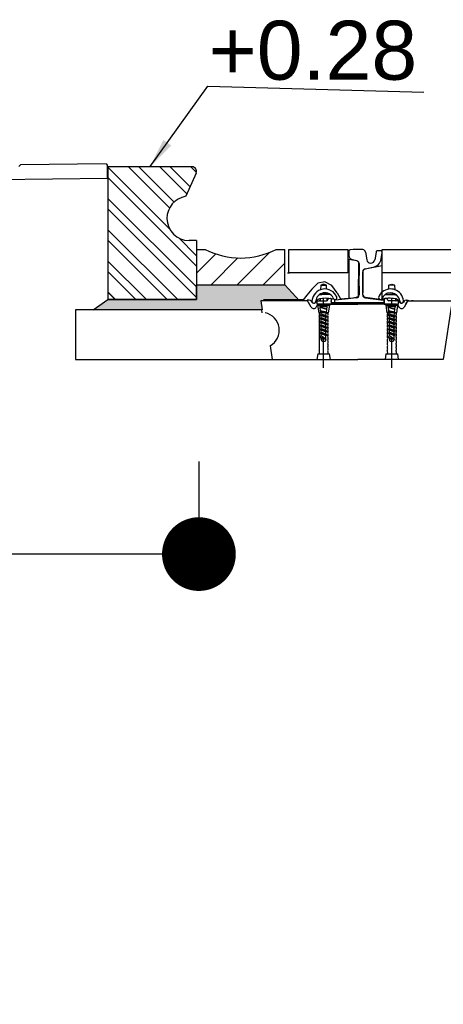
# Model space of a CAD drawing. Header units: millimetres. Extents: x 96940 to 101272, y 432237 to 434659.
# Tile 8 of 256: x 97643.35 to 97644.79, y 432598.82 to 432602.16. Entities that reach past the tile are written whole.
import ezdxf

# ---------------------------------------------------------------- set-up
doc = ezdxf.new("R2010")
doc.units = ezdxf.units.MM
doc.linetypes.add('GWI_DASHED', pattern=[5, 3.5, -1.5])
for name, color, linetype in [('NW_IP_maatvoering', 15, 'Continuous'), ('NW_profiel', 7, 'Continuous'), ('NW_profiel_arcering', 254, 'Continuous'), ('R_BN_T_N_Halte_Blindengeleidelijn', 9, 'Continuous')]:
    doc.layers.add(name, color=color, linetype=linetype)
doc.styles.add('Arial Narrow', font='ARIALN.TTF')
doc.styles.add('DSV_ARIAL', font='arial.ttf')
doc.styles.get("Standard").update_dxf_attribs({"font": 'romans.shx'})
doc.dimstyles.new('DSV_0500', dxfattribs={"dimtxt": 0.8, "dimasz": 0.25, "dimexe": 0, "dimexo": 0.5, "dimgap": 0.1, "dimtad": 0, "dimtih": 1, "dimtoh": 1, "dimdsep": 46, "dimtxsty": 'Arial Narrow', "dimblk": 'DOT', "dimcen": 0.25, "dimaunit": 2, "dimazin": 2, "dimtfac": 1, "dimtmove": 1, "dimatfit": 3, "dimfxl": 1, "dimtolj": 1, "dimtzin": 0, "dimarcsym": 0})
doc.dimstyles.get("Standard").update_dxf_attribs({"dimtxt": 0.18, "dimasz": 0.18, "dimexe": 0.18, "dimexo": 0.0625, "dimgap": 0.09, "dimtad": 0, "dimtih": 1, "dimtoh": 1, "dimdec": 4, "dimzin": 0, "dimdsep": 46, "dimtxsty": 'Standard', "dimcen": 0.09, "dimadec": 0, "dimazin": 0, "dimtfac": 1, "dimtdec": 4, "dimtofl": 0, "dimtmove": 0, "dimatfit": 3, "dimfxl": 1, "dimtolj": 1, "dimtzin": 0, "dimarcsym": 0})

# ---------------------------------------------------------------- blocks, each defined once
blk = doc.blocks.new('_Dot')
at = {"color": 0, "linetype": 'ByBlock', "lineweight": -2}
blk.add_line((-0.5, 0), (-1, 0), dxfattribs=at)
at = {"color": 0, "linetype": 'ByBlock', "const_width": 0.5}
blk.add_lwpolyline([(-0.25, 0, 1), (0.25, 0, 1)], format="xyb", close=True, dxfattribs=at)
blk = doc.blocks.new('*D58')
at = {"layer": 'Defpoints', "color": 0, "transparency": 16777216}
for p in [(97638.9599, 432601.1576), (97643.9602, 432601.1576), (97643.9602, 432600.3441)]:
    blk.add_point(p, dxfattribs=at)
at = {"layer": 'NW_IP_maatvoering', "color": 0, "lineweight": -2, "transparency": 16777216}
for p, q in [((97638.9599, 432600.6576), (97638.9599, 432600.3441)), ((97643.9602, 432600.6576), (97643.9602, 432600.3441)), ((97639.2099, 432600.3441), (97641.2526, 432600.3441)), ((97643.7102, 432600.3441), (97641.6674, 432600.3441))]:
    blk.add_line(p, q, dxfattribs=at)
at = {"layer": 'NW_IP_maatvoering', "color": 0, "lineweight": -2, "transparency": 16777216, "xscale": 0.25, "yscale": 0.25, "zscale": 0.25}
for p, rotation in [((97638.9599, 432600.3441), 179.9999999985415), ((97643.9602, 432600.3441), 359.9999999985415)]:
    blk.add_blockref('_Dot', p, dxfattribs=dict(at, rotation=rotation))
at = {"layer": 'NW_IP_maatvoering', "color": 0, "transparency": 16777216, "insert": (97641.46, 432600.3441), "char_height": 0.2, "attachment_point": 5, "rotation": 283.4821, "style": 'Arial Narrow'}
blk.add_mtext('\\A1;5', dxfattribs=at)
blk = doc.blocks.new('*D53')
at = {"layer": 'Defpoints', "color": 0, "linetype": 'Continuous', "ltscale": 0.05, "transparency": 16777216}
for p in [(97638.9518, 432601.1575), (97660.3418, 432601.1575), (97660.3418, 432598.0292)]:
    blk.add_point(p, dxfattribs=at)
at = {"layer": 'R_BN_T_N_Halte_Blindengeleidelijn', "color": 0, "linetype": 'Continuous', "lineweight": -2, "ltscale": 0.05, "transparency": 16777216}
for p, q in [((97638.9518, 432601.095), (97638.9518, 432597.8492)), ((97660.3418, 432601.095), (97660.3418, 432597.8492)), ((97639.1318, 432598.0292), (97649.7505, 432598.0292)), ((97660.1618, 432598.0292), (97650.9934, 432598.0292))]:
    blk.add_line(p, q, dxfattribs=at)
at = {"layer": 'R_BN_T_N_Halte_Blindengeleidelijn', "color": 0, "linetype": 'Continuous', "ltscale": 0.05, "transparency": 16777216}
for points in [[(97639.1318, 432598.0592), (97639.1318, 432597.9992), (97638.9518, 432598.0292)], [(97660.1618, 432598.0592), (97660.1618, 432597.9992), (97660.3418, 432598.0292)]]:
    blk.add_solid(points, dxfattribs=at)
at = {"layer": 'R_BN_T_N_Halte_Blindengeleidelijn', "color": 0, "linetype": 'Continuous', "ltscale": 0.05, "transparency": 16777216, "insert": (97650.3719, 432598.0292), "char_height": 0.18, "attachment_point": 5}
blk.add_mtext('\\A1;21.3900', dxfattribs=at)

msp = doc.modelspace()

# ---------------------------------------------------------------- hatches: boundary and pattern name
at = {"layer": 'NW_profiel_arcering'}
h = msp.add_hatch(dxfattribs=at)
h.set_pattern_fill('ANSI32', color=256, scale=0.2, angle=-360, style=0)
h.set_pattern_definition([(135, (97653.79455, 432601.37746), (0.053033, 0.053033), []), (135, (97653.7592, 432601.37746), (0.053033, 0.053033), [])])
edge = h.paths.add_edge_path()
edge.add_ellipse((97643.92686, 432601.48263), major_axis=(0.05309, 0.05309), ratio=1, start_angle=135.06611, end_angle=225)
edge.add_line((97643.92686, 432601.40754), (97643.95177, 432601.40754))
edge.add_line((97643.95177, 432601.40754), (97643.95177, 432601.37746))
edge.add_line((97643.95177, 432601.37746), (97643.95123, 432601.37746))
edge.add_line((97643.95123, 432601.37746), (97643.95123, 432601.26246))
edge.add_line((97643.95123, 432601.26246), (97643.95177, 432601.26246))
edge.add_line((97643.95177, 432601.26246), (97643.95177, 432601.20754))
edge.add_line((97643.95177, 432601.20754), (97643.65177, 432601.20754))
edge.add_line((97643.65177, 432601.20754), (97643.65177, 432601.65754))
edge.add_line((97643.65177, 432601.65754), (97643.76723, 432601.65754))
edge.add_line((97643.76723, 432601.65746), (97643.93834, 432601.65746))
edge.add_ellipse((97643.93677, 432601.64254), major_axis=(0.01061, 0.01061), ratio=1, start_angle=291, end_angle=399.00062, ccw=False)
edge.add_line((97643.95047, 432601.63644), (97643.9153, 432601.55745))
edge.add_ellipse((97643.92854, 432601.48183), major_axis=(0.05429, 0.05429), ratio=1, start_angle=54.92811, end_angle=134.46307)
at = {"layer": 'NW_profiel_arcering', "ltscale": 0.5}
h = msp.add_hatch(dxfattribs=at)
h.set_pattern_fill('ANSI31', color=1, scale=0.5, angle=-270, style=0)
h.set_pattern_definition([(45, (97654.05575, 432606.36225), (0.04419417, -0.04419417), [])])
h.paths.add_polyline_path([(97643.95177, 432601.25754), (97643.95177, 432601.37754), (97643.98177, 432601.37754, 0.2450524), (97644.22177, 432601.37754), (97644.25177, 432601.37754), (97644.25177, 432601.25754)])
at = {"layer": 'NW_profiel_arcering'}
msp.add_hatch(color=253, dxfattribs=at).paths.add_polyline_path([(97644.17431, 432601.17253), (97644.16952, 432601.20353), (97644.30052, 432601.20353), (97644.25177, 432601.25754), (97643.95177, 432601.25754), (97643.95177, 432601.20754), (97643.65177, 432601.20754), (97643.60177, 432601.17253)])

# ---------------------------------------------------------------- linework, layer by layer
at = {"layer": 'NW_profiel', "color": 9}
for p, q in [((97643.35536, 432601.66415), (97643.35042, 432601.6591)), ((97643.64534, 432601.66745), (97643.35536, 432601.66415)), ((97643.64534, 432601.66745), (97643.6504, 432601.66251)), ((97643.65091, 432601.61751), (97643.6504, 432601.66251)), ((97643.65177, 432601.65754), (97643.65177, 432601.20754)), ((97643.93677, 432601.65754), (97643.65177, 432601.65754)), ((97643.95047, 432601.63644), (97643.9153, 432601.55745)), ((97643.65091, 432601.61751), (97641.75122, 432601.59592)), ((97643.95182, 432601.40754), (97643.92682, 432601.40754)), ((97643.95177, 432601.40754), (97643.95177, 432601.20754)), ((97643.95177, 432601.37746), (97643.95177, 432601.25746)), ((97643.95177, 432601.20754), (97643.65177, 432601.20754))]:
    msp.add_line(p, q, dxfattribs=at)
at = {"layer": 'NW_profiel', "color": 1}
for p, q in [((97643.95177, 432601.37754), (97643.95177, 432601.25754)), ((97643.95177, 432601.37754), (97643.98177, 432601.37754)), ((97644.22177, 432601.37754), (97644.25177, 432601.37754)), ((97644.25177, 432601.25754), (97644.25177, 432601.37754)), ((97644.26491, 432601.29754), (97644.26491, 432601.37754)), ((97644.26491, 432601.37754), (97644.46491, 432601.37754)), ((97644.46491, 432601.37754), (97644.46491, 432601.29754)), ((97644.58142, 432601.29754), (97644.58142, 432601.37754)), ((97644.58142, 432601.37754), (97644.68366, 432601.37754)), ((97644.68366, 432601.37754), (97644.76066, 432601.37754)), ((97644.76066, 432601.37754), (97645.24182, 432601.37754)), ((97644.50317, 432601.3294), (97644.50317, 432601.28837)), ((97644.50317, 432601.22539), (97644.50317, 432601.32595)), ((97644.26092, 432601.29754), (97644.26742, 432601.29754)), ((97644.46491, 432601.29754), (97644.26491, 432601.29754)), ((97644.51517, 432601.22864), (97644.51517, 432601.29925)), ((97644.51517, 432601.23054), (97644.51517, 432601.29925)), ((97644.51517, 432601.22864), (97644.51517, 432601.29925)), ((97645.24182, 432601.29754), (97644.58142, 432601.29754)), ((97644.36311, 432601.26345), (97644.34336, 432601.24221)), ((97644.38644, 432601.26704), (97644.36311, 432601.26345)), ((97644.41067, 432601.25537), (97644.38644, 432601.26704)), ((97643.67607, 432601.20898), (97643.65177, 432601.23328)), ((97644.34336, 432601.24221), (97644.32601, 432601.22276)), ((97644.42922, 432601.23054), (97644.41067, 432601.25537)), ((97644.50317, 432601.25272), (97644.50317, 432601.22299)), ((97644.51517, 432601.22804), (97644.51517, 432601.23054)), ((97644.3284, 432601.20353), (97644.17836, 432601.20353)), ((97644.31376, 432601.20616), (97644.17886, 432601.20616)), ((97644.27486, 432601.20353), (97644.25936, 432601.20353)), ((97644.29736, 432601.20353), (97644.28186, 432601.20353)), ((97644.30956, 432601.20353), (97644.30148, 432601.20353)), ((97644.32601, 432601.22276), (97644.31376, 432601.20616)), ((97644.32755, 432601.20499), (97644.32755, 432601.20549)), ((97644.33425, 432601.20549), (97644.32755, 432601.20549)), ((97644.34114, 432601.18173), (97644.32755, 432601.20499)), ((97644.34115, 432601.20153), (97644.34266, 432601.19895)), ((97644.35649, 432601.19899), (97644.35678, 432601.19949)), ((97644.36003, 432601.2026), (97644.36003, 432601.19153)), ((97644.36371, 432601.20349), (97644.37086, 432601.20351)), ((97644.36371, 432601.20349), (97644.36778, 432601.20349)), ((97644.36915, 432601.20349), (97644.36778, 432601.20349)), ((97644.36915, 432601.20349), (97644.3712, 432601.20349)), ((97644.37086, 432601.20981), (97644.37086, 432601.20349)), ((97644.3712, 432601.20349), (97644.39296, 432601.20357)), ((97644.39486, 432601.20402), (97644.39486, 432601.21164)), ((97644.39723, 432601.209), (97644.3969, 432601.20691)), ((97644.40673, 432601.20978), (97644.40836, 432601.20753)), ((97644.40836, 432601.20753), (97644.40836, 432601.19153)), ((97644.40836, 432601.20053), (97644.40836, 432601.20282)), ((97644.41086, 432601.19153), (97644.41086, 432601.19758)), ((97644.41136, 432601.19753), (97644.49836, 432601.19753)), ((97644.49836, 432601.19753), (97644.58536, 432601.19753)), ((97644.58586, 432601.19153), (97644.58586, 432601.19758)), ((97644.58586, 432601.19758), (97644.58586, 432601.19153)), ((97644.58836, 432601.20349), (97644.58829, 432601.20349)), ((97644.59037, 432601.2103), (97644.58836, 432601.20753)), ((97644.58836, 432601.20753), (97644.58836, 432601.19153)), ((97644.58836, 432601.20053), (97644.58836, 432601.20282)), ((97644.59983, 432601.20686), (97644.59949, 432601.209)), ((97644.62553, 432601.20349), (97644.60378, 432601.20349)), ((97644.62757, 432601.20349), (97644.62553, 432601.20349)), ((97644.62586, 432601.20981), (97644.62586, 432601.20349)), ((97644.63301, 432601.20349), (97644.62586, 432601.20351)), ((97644.62757, 432601.20349), (97644.62895, 432601.20349)), ((97644.63301, 432601.20349), (97644.62895, 432601.20349)), ((97644.63669, 432601.19153), (97644.63669, 432601.2026)), ((97644.64023, 432601.19899), (97644.63994, 432601.19949)), ((97644.65557, 432601.20153), (97644.65407, 432601.19895)), ((97644.66917, 432601.20499), (97644.65556, 432601.1817)), ((97644.66126, 432601.19153), (97644.66821, 432601.20353)), ((97644.66126, 432601.19153), (97644.66821, 432601.20353)), ((97644.66248, 432601.20549), (97644.66917, 432601.20549)), ((97644.66821, 432601.20353), (97644.68054, 432601.20353)), ((97644.66917, 432601.20549), (97644.66917, 432601.20499)), ((97644.68652, 432601.20353), (97644.68054, 432601.20353)), ((97644.68054, 432601.20353), (97644.81836, 432601.20353)), ((97644.81836, 432601.20353), (97644.78836, 432601.00353)), ((97644.17312, 432601.17273), (97643.54182, 432601.17273)), ((97643.54182, 432601.17273), (97643.54182, 432601.00353)), ((97644.17455, 432601.16228), (97644.17301, 432601.17253)), ((97644.35759, 432601.18174), (97644.3612, 432601.18799)), ((97644.39486, 432601.19153), (97644.36003, 432601.19153)), ((97644.37086, 432601.19153), (97644.36726, 432601.19149)), ((97644.38286, 432601.19153), (97644.36787, 432601.19153)), ((97644.49836, 432601.19153), (97644.38286, 432601.19153)), ((97644.39486, 432601.19153), (97644.49836, 432601.19153)), ((97644.40836, 432601.19153), (97644.39486, 432601.19153)), ((97644.61386, 432601.19153), (97644.49836, 432601.19153)), ((97644.58836, 432601.19153), (97644.60186, 432601.19153)), ((97644.62885, 432601.19153), (97644.61386, 432601.19153)), ((97644.62885, 432601.19153), (97644.61386, 432601.19153)), ((97644.62553, 432601.19149), (97644.62757, 432601.19149)), ((97644.62586, 432601.19153), (97644.62886, 432601.19153)), ((97644.62586, 432601.19153), (97644.62586, 432601.19149)), ((97644.62946, 432601.19149), (97644.62757, 432601.19149)), ((97644.62946, 432601.19149), (97644.63669, 432601.19153)), ((97644.62969, 432601.19149), (97644.62946, 432601.19149)), ((97644.63913, 432601.18174), (97644.63553, 432601.18799)), ((97644.63914, 432601.18173), (97644.63577, 432601.18754)), ((97644.63914, 432601.18173), (97644.63577, 432601.18754)), ((97644.66126, 432601.19153), (97644.65558, 432601.18173)), ((97644.66126, 432601.19153), (97644.65558, 432601.18173)), ((97644.20125, 432601.05095), (97644.20836, 432601.00353)), ((97643.54182, 432601.00353), (97644.20836, 432601.00353)), ((97643.54182, 432601.00353), (97644.14836, 432601.00353)), ((97644.20836, 432601.00353), (97644.49836, 432601.00353)), ((97644.78836, 432601.00353), (97644.49836, 432601.00353))]:
    msp.add_line(p, q, dxfattribs=at)
at = {"layer": 'NW_profiel', "color": 7}
for p, q in [((97644.46842, 432601.3712), (97644.46842, 432601.35684)), ((97644.52442, 432601.36854), (97644.52884, 432601.34208)), ((97644.56042, 432601.36854), (97644.556, 432601.34199)), ((97644.56067, 432601.37004), (97644.56042, 432601.36854)), ((97644.57642, 432601.37254), (97644.56363, 432601.37254)), ((97644.57778, 432601.34525), (97644.58136, 432601.36672)), ((97644.49567, 432601.33909), (97644.48048, 432601.34213)), ((97644.50317, 432601.22539), (97644.50317, 432601.32595)), ((97644.51517, 432601.30181), (97644.51517, 432601.23054)), ((97644.51517, 432601.30081), (97644.51517, 432601.3015)), ((97644.52321, 432601.3113), (97644.55012, 432601.31668)), ((97644.51517, 432601.22299), (97644.51517, 432601.22804)), ((97644.41917, 432601.20283), (97644.41917, 432601.20054)), ((97644.4555, 432601.20918), (97644.42188, 432601.20581)), ((97644.49417, 432601.21304), (97644.4555, 432601.20918)), ((97644.52418, 432601.21304), (97644.58566, 432601.2058)), ((97644.58836, 432601.20053), (97644.58836, 432601.20282))]:
    msp.add_line(p, q, dxfattribs=at)
at = {"layer": 'NW_profiel', "color": 15, "ltscale": 0.03}
for p, q in [((97644.38286, 432601.25936), (97644.37336, 432601.25636)), ((97644.39236, 432601.25636), (97644.38286, 432601.25936)), ((97644.60436, 432601.25636), (97644.61386, 432601.25936)), ((97644.61386, 432601.25936), (97644.62336, 432601.25636)), ((97644.37336, 432601.25636), (97644.37258, 432601.24077)), ((97644.37336, 432601.25636), (97644.39236, 432601.25636)), ((97644.37989, 432601.22936), (97644.39431, 432601.22936)), ((97644.39304, 432601.24276), (97644.39236, 432601.25636)), ((97644.61683, 432601.22936), (97644.60242, 432601.22936)), ((97644.60368, 432601.24276), (97644.60436, 432601.25636)), ((97644.62336, 432601.25636), (97644.60436, 432601.25636)), ((97644.62336, 432601.25636), (97644.62414, 432601.24077)), ((97644.4053, 432601.22436), (97644.3689, 432601.22436)), ((97644.59586, 432601.22436), (97644.59143, 432601.22436)), ((97644.59143, 432601.22436), (97644.62782, 432601.22436)), ((97644.36736, 432601.16253), (97644.36336, 432601.18853)), ((97644.36336, 432601.18853), (97644.40236, 432601.18853)), ((97644.36716, 432601.19053), (97644.36571, 432601.18853)), ((97644.39856, 432601.19053), (97644.36716, 432601.19053)), ((97644.39836, 432601.16253), (97644.36736, 432601.16253)), ((97644.37086, 432601.18313), (97644.37086, 432601.19153)), ((97644.37119, 432601.18064), (97644.37086, 432601.18313)), ((97644.37119, 432601.18064), (97644.37086, 432601.18313)), ((97644.39486, 432601.18313), (97644.37086, 432601.18313)), ((97644.39486, 432601.18313), (97644.37086, 432601.18313)), ((97644.37086, 432601.18034), (97644.37119, 432601.18064)), ((97644.37086, 432601.18034), (97644.37119, 432601.18064)), ((97644.39362, 432601.17379), (97644.37086, 432601.18034)), ((97644.39486, 432601.17413), (97644.37086, 432601.18034)), ((97644.39362, 432601.17379), (97644.37086, 432601.18034)), ((97644.39486, 432601.17413), (97644.37086, 432601.18034)), ((97644.37086, 432601.16784), (97644.37268, 432601.16948)), ((97644.39197, 432601.16085), (97644.37086, 432601.16784)), ((97644.39486, 432601.16163), (97644.37086, 432601.16784)), ((97644.3938, 432601.17519), (97644.37119, 432601.18064)), ((97644.3938, 432601.17519), (97644.37119, 432601.18064)), ((97644.37268, 432601.16948), (97644.37125, 432601.18022)), ((97644.39233, 432601.16416), (97644.37268, 432601.16948)), ((97644.37417, 432601.15832), (97644.37299, 432601.16713)), ((97644.39086, 432601.15313), (97644.39189, 432601.16088)), ((97644.39197, 432601.16085), (97644.39486, 432601.16163)), ((97644.39233, 432601.16416), (97644.39362, 432601.17379)), ((97644.39233, 432601.16416), (97644.39486, 432601.16163)), ((97644.39362, 432601.17379), (97644.39486, 432601.17413)), ((97644.39362, 432601.17379), (97644.39486, 432601.17413)), ((97644.3938, 432601.17519), (97644.39486, 432601.18313)), ((97644.3938, 432601.17519), (97644.39486, 432601.18313)), ((97644.3938, 432601.17519), (97644.39486, 432601.17413)), ((97644.3938, 432601.17519), (97644.39486, 432601.17413)), ((97644.39486, 432601.18313), (97644.39486, 432601.19153)), ((97644.40236, 432601.18853), (97644.39836, 432601.16253)), ((97644.39836, 432601.15653), (97644.39836, 432601.16221)), ((97644.40001, 432601.18853), (97644.39856, 432601.19053)), ((97644.59826, 432601.16253), (97644.59426, 432601.18853)), ((97644.59436, 432601.18853), (97644.63336, 432601.18853)), ((97644.59816, 432601.19053), (97644.59671, 432601.18853)), ((97644.62956, 432601.19053), (97644.59816, 432601.19053)), ((97644.62926, 432601.16253), (97644.59826, 432601.16253)), ((97644.60209, 432601.18064), (97644.60176, 432601.18313)), ((97644.60209, 432601.18064), (97644.60176, 432601.18313)), ((97644.62576, 432601.18313), (97644.60176, 432601.18313)), ((97644.62576, 432601.18313), (97644.60176, 432601.18313)), ((97644.60176, 432601.18034), (97644.60209, 432601.18064)), ((97644.60176, 432601.18034), (97644.60209, 432601.18064)), ((97644.62451, 432601.17379), (97644.60176, 432601.18034)), ((97644.62576, 432601.17413), (97644.60176, 432601.18034)), ((97644.62451, 432601.17379), (97644.60176, 432601.18034)), ((97644.62576, 432601.17413), (97644.60176, 432601.18034)), ((97644.60176, 432601.16784), (97644.60358, 432601.16948)), ((97644.62287, 432601.16085), (97644.60176, 432601.16784)), ((97644.62576, 432601.16163), (97644.60176, 432601.16784)), ((97644.60197, 432601.18313), (97644.60197, 432601.19153)), ((97644.6247, 432601.17519), (97644.60209, 432601.18064)), ((97644.6247, 432601.17519), (97644.60209, 432601.18064)), ((97644.60358, 432601.16948), (97644.60214, 432601.18022)), ((97644.62323, 432601.16416), (97644.60358, 432601.16948)), ((97644.60506, 432601.15832), (97644.60389, 432601.16713)), ((97644.62176, 432601.15313), (97644.62279, 432601.16088)), ((97644.62287, 432601.16085), (97644.62576, 432601.16163)), ((97644.62323, 432601.16416), (97644.62451, 432601.17379)), ((97644.62323, 432601.16416), (97644.62576, 432601.16163)), ((97644.62451, 432601.17379), (97644.62576, 432601.17413)), ((97644.62451, 432601.17379), (97644.62576, 432601.17413)), ((97644.6247, 432601.17519), (97644.62576, 432601.18313)), ((97644.6247, 432601.17519), (97644.62576, 432601.18313)), ((97644.6247, 432601.17519), (97644.62576, 432601.17413)), ((97644.6247, 432601.17519), (97644.62576, 432601.17413)), ((97644.62597, 432601.18313), (97644.62597, 432601.19153)), ((97644.63326, 432601.18853), (97644.62926, 432601.16253)), ((97644.62926, 432601.15653), (97644.62926, 432601.16221)), ((97644.63101, 432601.18853), (97644.62956, 432601.19053)), ((97644.36736, 432601.15621), (97644.36736, 432601.15053)), ((97644.36736, 432601.14421), (97644.36736, 432601.13853)), ((97644.36736, 432601.13221), (97644.36736, 432601.12653)), ((97644.37417, 432601.15832), (97644.37086, 432601.15437)), ((97644.39486, 432601.14913), (97644.37086, 432601.15437)), ((97644.37086, 432601.15437), (97644.39086, 432601.14806)), ((97644.37086, 432601.14284), (97644.37486, 432601.14645)), ((97644.39486, 432601.13663), (97644.37086, 432601.14284)), ((97644.37086, 432601.14284), (97644.39086, 432601.13556)), ((97644.37086, 432601.13034), (97644.37486, 432601.13395)), ((97644.37086, 432601.13034), (97644.39086, 432601.12306)), ((97644.39486, 432601.12413), (97644.37086, 432601.13034)), ((97644.39086, 432601.15313), (97644.37417, 432601.15832)), ((97644.37486, 432601.15313), (97644.39086, 432601.15313)), ((97644.37486, 432601.14645), (97644.37486, 432601.15313)), ((97644.37486, 432601.14645), (97644.39086, 432601.14063)), ((97644.37486, 432601.13395), (97644.37486, 432601.14138)), ((97644.37486, 432601.13395), (97644.39086, 432601.12813)), ((97644.37486, 432601.12145), (97644.37486, 432601.12888)), ((97644.39086, 432601.15313), (97644.39486, 432601.14913)), ((97644.39197, 432601.14835), (97644.39086, 432601.14806)), ((97644.39086, 432601.14187), (97644.39086, 432601.14806)), ((97644.39086, 432601.14063), (97644.39086, 432601.14164)), ((97644.39086, 432601.14063), (97644.39486, 432601.13663)), ((97644.39197, 432601.13585), (97644.39086, 432601.13556)), ((97644.39086, 432601.12813), (97644.39086, 432601.13556)), ((97644.39086, 432601.12813), (97644.39086, 432601.12914)), ((97644.39086, 432601.12813), (97644.39486, 432601.12413)), ((97644.39197, 432601.14835), (97644.39486, 432601.14913)), ((97644.39197, 432601.13585), (97644.39486, 432601.13663)), ((97644.39836, 432601.14453), (97644.39836, 432601.15021)), ((97644.39836, 432601.13253), (97644.39836, 432601.13821)), ((97644.39836, 432601.12053), (97644.39836, 432601.12621)), ((97644.59826, 432601.15621), (97644.59826, 432601.15053)), ((97644.59826, 432601.14421), (97644.59826, 432601.13853)), ((97644.59826, 432601.13221), (97644.59826, 432601.12653)), ((97644.60506, 432601.15832), (97644.60176, 432601.15437)), ((97644.62576, 432601.14913), (97644.60176, 432601.15437)), ((97644.60176, 432601.15437), (97644.62176, 432601.14806)), ((97644.60176, 432601.14284), (97644.60576, 432601.14645)), ((97644.62576, 432601.13663), (97644.60176, 432601.14284)), ((97644.60176, 432601.14284), (97644.62176, 432601.13556)), ((97644.60176, 432601.13034), (97644.60576, 432601.13395)), ((97644.60176, 432601.13034), (97644.62176, 432601.12306)), ((97644.62576, 432601.12413), (97644.60176, 432601.13034)), ((97644.62176, 432601.15313), (97644.60506, 432601.15832)), ((97644.60576, 432601.15313), (97644.62176, 432601.15313)), ((97644.60576, 432601.14645), (97644.60576, 432601.15313)), ((97644.60576, 432601.14645), (97644.62176, 432601.14063)), ((97644.60576, 432601.13395), (97644.60576, 432601.14138)), ((97644.60576, 432601.13395), (97644.62176, 432601.12813)), ((97644.60576, 432601.12145), (97644.60576, 432601.12888)), ((97644.62176, 432601.15313), (97644.62576, 432601.14913)), ((97644.62287, 432601.14835), (97644.62176, 432601.14806)), ((97644.62176, 432601.14187), (97644.62176, 432601.14806)), ((97644.62176, 432601.14063), (97644.62176, 432601.14164)), ((97644.62176, 432601.14063), (97644.62576, 432601.13663)), ((97644.62287, 432601.13585), (97644.62176, 432601.13556)), ((97644.62176, 432601.12813), (97644.62176, 432601.13556)), ((97644.62176, 432601.12813), (97644.62176, 432601.12914)), ((97644.62176, 432601.12813), (97644.62576, 432601.12413)), ((97644.62287, 432601.14835), (97644.62576, 432601.14913)), ((97644.62287, 432601.13585), (97644.62576, 432601.13663)), ((97644.62926, 432601.14453), (97644.62926, 432601.15021)), ((97644.62926, 432601.13253), (97644.62926, 432601.13821)), ((97644.62926, 432601.12053), (97644.62926, 432601.12621)), ((97644.36736, 432601.12021), (97644.36736, 432601.11453)), ((97644.36736, 432601.10821), (97644.36736, 432601.10253)), ((97644.36736, 432601.09621), (97644.36736, 432601.09053)), ((97644.37086, 432601.11784), (97644.37486, 432601.12145)), ((97644.37086, 432601.11784), (97644.39086, 432601.11056)), ((97644.39486, 432601.11163), (97644.37086, 432601.11784)), ((97644.37086, 432601.10534), (97644.37486, 432601.10895)), ((97644.37086, 432601.10534), (97644.39086, 432601.09806)), ((97644.39486, 432601.09913), (97644.37086, 432601.10534)), ((97644.37086, 432601.09284), (97644.37486, 432601.09645)), ((97644.37086, 432601.09284), (97644.39086, 432601.08556)), ((97644.39486, 432601.08663), (97644.37086, 432601.09284)), ((97644.37486, 432601.12145), (97644.39086, 432601.11563)), ((97644.37486, 432601.10895), (97644.37486, 432601.11638)), ((97644.37486, 432601.10895), (97644.39086, 432601.10313)), ((97644.37486, 432601.09645), (97644.37486, 432601.10388)), ((97644.37486, 432601.09645), (97644.39086, 432601.09063)), ((97644.39197, 432601.12335), (97644.39086, 432601.12306)), ((97644.39086, 432601.11563), (97644.39086, 432601.12306)), ((97644.39086, 432601.11563), (97644.39086, 432601.11664)), ((97644.39086, 432601.11563), (97644.39486, 432601.11163)), ((97644.39197, 432601.11085), (97644.39086, 432601.11056)), ((97644.39086, 432601.10313), (97644.39086, 432601.11006)), ((97644.39086, 432601.10313), (97644.39086, 432601.10414)), ((97644.39086, 432601.10313), (97644.39486, 432601.09913)), ((97644.39197, 432601.09835), (97644.39086, 432601.09806)), ((97644.39086, 432601.09063), (97644.39086, 432601.09806)), ((97644.39197, 432601.12335), (97644.39486, 432601.12413)), ((97644.39197, 432601.11085), (97644.39486, 432601.11163)), ((97644.39197, 432601.09835), (97644.39486, 432601.09913)), ((97644.39836, 432601.10853), (97644.39836, 432601.11421)), ((97644.39836, 432601.09653), (97644.39836, 432601.10221)), ((97644.59826, 432601.12021), (97644.59826, 432601.11453)), ((97644.59826, 432601.10821), (97644.59826, 432601.10253)), ((97644.59826, 432601.09621), (97644.59826, 432601.09053)), ((97644.60176, 432601.11784), (97644.60576, 432601.12145)), ((97644.60176, 432601.11784), (97644.62176, 432601.11056)), ((97644.62576, 432601.11163), (97644.60176, 432601.11784)), ((97644.60176, 432601.10534), (97644.60576, 432601.10895)), ((97644.60176, 432601.10534), (97644.62176, 432601.09806)), ((97644.62576, 432601.09913), (97644.60176, 432601.10534)), ((97644.60176, 432601.09284), (97644.60576, 432601.09645)), ((97644.60176, 432601.09284), (97644.62176, 432601.08556)), ((97644.62576, 432601.08663), (97644.60176, 432601.09284)), ((97644.60576, 432601.12145), (97644.62176, 432601.11563)), ((97644.60576, 432601.10895), (97644.60576, 432601.11638)), ((97644.60576, 432601.10895), (97644.62176, 432601.10313)), ((97644.60576, 432601.09645), (97644.60576, 432601.10388)), ((97644.60576, 432601.09645), (97644.62176, 432601.09063)), ((97644.62287, 432601.12335), (97644.62176, 432601.12306)), ((97644.62176, 432601.11563), (97644.62176, 432601.12306)), ((97644.62176, 432601.11563), (97644.62176, 432601.11664)), ((97644.62176, 432601.11563), (97644.62576, 432601.11163)), ((97644.62287, 432601.11085), (97644.62176, 432601.11056)), ((97644.62176, 432601.10313), (97644.62176, 432601.11056)), ((97644.62176, 432601.10313), (97644.62176, 432601.10414)), ((97644.62176, 432601.10313), (97644.62576, 432601.09913)), ((97644.62287, 432601.09835), (97644.62176, 432601.09806)), ((97644.62176, 432601.09063), (97644.62176, 432601.09806)), ((97644.62287, 432601.12335), (97644.62576, 432601.12413)), ((97644.62287, 432601.11085), (97644.62576, 432601.11163)), ((97644.62287, 432601.09835), (97644.62576, 432601.09913)), ((97644.62926, 432601.10853), (97644.62926, 432601.11421)), ((97644.62926, 432601.09653), (97644.62926, 432601.10221)), ((97644.36736, 432601.08421), (97644.36736, 432601.07853)), ((97644.36736, 432601.07221), (97644.36736, 432601.06653)), ((97644.36736, 432601.06021), (97644.36736, 432601.05453)), ((97644.37086, 432601.08034), (97644.37486, 432601.08395)), ((97644.37086, 432601.08034), (97644.39086, 432601.07306)), ((97644.37486, 432601.08395), (97644.37486, 432601.09138)), ((97644.39086, 432601.07313), (97644.37486, 432601.08395)), ((97644.37486, 432601.07313), (97644.37486, 432601.07888)), ((97644.39086, 432601.07313), (97644.37486, 432601.07313)), ((97644.37786, 432601.06513), (97644.37486, 432601.07313)), ((97644.38786, 432601.06513), (97644.37786, 432601.06513)), ((97644.39086, 432601.07313), (97644.38786, 432601.06513)), ((97644.39086, 432601.09063), (97644.39086, 432601.09164)), ((97644.39086, 432601.09063), (97644.39486, 432601.08663)), ((97644.39197, 432601.08585), (97644.39086, 432601.08556)), ((97644.39086, 432601.07813), (97644.39086, 432601.08556)), ((97644.39086, 432601.07813), (97644.39086, 432601.07914)), ((97644.39086, 432601.07313), (97644.39086, 432601.07813)), ((97644.39086, 432601.07306), (97644.39086, 432601.07313)), ((97644.39197, 432601.08585), (97644.39486, 432601.08663)), ((97644.39836, 432601.08453), (97644.39836, 432601.09021)), ((97644.39836, 432601.07253), (97644.39836, 432601.07821)), ((97644.39836, 432601.06053), (97644.39836, 432601.06621)), ((97644.59826, 432601.08421), (97644.59826, 432601.07853)), ((97644.59826, 432601.07221), (97644.59826, 432601.06653)), ((97644.59826, 432601.06021), (97644.59826, 432601.05453)), ((97644.60176, 432601.08034), (97644.60576, 432601.08395)), ((97644.60176, 432601.08034), (97644.62176, 432601.07306)), ((97644.60576, 432601.08395), (97644.60576, 432601.09138)), ((97644.62176, 432601.07313), (97644.60576, 432601.08395)), ((97644.60576, 432601.07313), (97644.60576, 432601.07888)), ((97644.62176, 432601.07313), (97644.60576, 432601.07313)), ((97644.60876, 432601.06513), (97644.60576, 432601.07313)), ((97644.61876, 432601.06513), (97644.60876, 432601.06513)), ((97644.62176, 432601.07313), (97644.61876, 432601.06513)), ((97644.62176, 432601.09063), (97644.62576, 432601.08663)), ((97644.62287, 432601.08585), (97644.62176, 432601.08556)), ((97644.62176, 432601.07813), (97644.62176, 432601.08556)), ((97644.62176, 432601.07813), (97644.62176, 432601.07914)), ((97644.62176, 432601.07313), (97644.62176, 432601.07813)), ((97644.62176, 432601.07306), (97644.62176, 432601.07313)), ((97644.62287, 432601.08585), (97644.62576, 432601.08663)), ((97644.62926, 432601.08453), (97644.62926, 432601.09021)), ((97644.62926, 432601.07253), (97644.62926, 432601.07821)), ((97644.62926, 432601.06053), (97644.62926, 432601.06621)), ((97644.36736, 432601.04821), (97644.36736, 432601.04253)), ((97644.36736, 432601.03621), (97644.36736, 432601.03053)), ((97644.39836, 432601.04853), (97644.39836, 432601.05421)), ((97644.39836, 432601.03653), (97644.39836, 432601.04221)), ((97644.39836, 432601.02453), (97644.39836, 432601.03021)), ((97644.59826, 432601.04821), (97644.59826, 432601.04253)), ((97644.59826, 432601.03621), (97644.59826, 432601.03053)), ((97644.62926, 432601.04853), (97644.62926, 432601.05421)), ((97644.62926, 432601.03653), (97644.62926, 432601.04221)), ((97644.62926, 432601.02453), (97644.62926, 432601.03021)), ((97644.36736, 432601.02421), (97644.36736, 432601.02353)), ((97644.39319, 432601.02353), (97644.39836, 432601.02453)), ((97644.59826, 432601.02421), (97644.59826, 432601.02353)), ((97644.62409, 432601.02353), (97644.62926, 432601.02453))]:
    msp.add_line(p, q, dxfattribs=at)
at = {"layer": 'NW_profiel', "color": 1, "linetype": 'GWI_DASHED', "ltscale": 0.03}
for p, q in [((97644.38286, 432600.97622), (97644.38286, 432601.21132)), ((97644.61386, 432600.97622), (97644.61386, 432601.21132))]:
    msp.add_line(p, q, dxfattribs=at)
at = {"layer": 'NW_profiel', "color": 1, "ltscale": 0.03}
for p, q in [((97644.36286, 432601.02353), (97644.35986, 432601.00353)), ((97644.36286, 432601.02353), (97644.36736, 432601.02353)), ((97644.36736, 432601.02353), (97644.39711, 432601.02353)), ((97644.39711, 432601.02353), (97644.40286, 432601.02353)), ((97644.40586, 432601.00353), (97644.40286, 432601.02353)), ((97644.59397, 432601.02353), (97644.59097, 432601.00353)), ((97644.59376, 432601.02353), (97644.59826, 432601.02353)), ((97644.59826, 432601.02353), (97644.628, 432601.02353)), ((97644.628, 432601.02353), (97644.63376, 432601.02353)), ((97644.63697, 432601.00353), (97644.63397, 432601.02353))]:
    msp.add_line(p, q, dxfattribs=at)
at = {"layer": 'NW_profiel', "color": 1, "flags": 128}
msp.add_lwpolyline([(97644.42922, 432601.23054), (97644.43998, 432601.20995), (97644.49489, 432601.21457), (97644.50054, 432601.21867), (97644.50208, 432601.33557)], dxfattribs=at)
at = {"layer": 'NW_profiel', "color": 1}
for points in [[(97644.50304, 432601.32947, 0.2785768), (97644.49483, 432601.3383), (97644.46831, 432601.3436), (97644.46831, 432601.21054), (97644.49386, 432601.21511, 0.2380672), (97644.50295, 432601.22307)], [(97644.51504, 432601.22569, 0.3853136), (97644.52411, 432601.2158), (97644.58134, 432601.20739), (97644.58134, 432601.32193), (97644.52328, 432601.3104, 0.3517905), (97644.51504, 432601.29904, 0.3517905)]]:
    msp.add_lwpolyline(points, format="xyb", dxfattribs=at)
msp.add_lwpolyline([(97643.95177, 432601.25754), (97643.95177, 432601.25754), (97644.25177, 432601.25754), (97644.30052, 432601.20353), (97644.16952, 432601.20353), (97644.16952, 432601.20353), (97644.17431, 432601.17253), (97643.60177, 432601.17253), (97643.65177, 432601.20754), (97643.95177, 432601.20754)], close=True, dxfattribs=at)
at = {"layer": 'NW_profiel', "color": 9}
for centre, radius, start, end in [((97643.93677, 432601.64254), 0.015, 336, 90), ((97643.92854, 432601.48183), 0.07677, 99.92811, 179.46342), ((97643.92686, 432601.48263), 0.07509, 180.0661, 269.97247)]:
    msp.add_arc(centre, radius, start, end, dxfattribs=at)
at = {"layer": 'NW_profiel', "color": 1}
for centre, radius, start, end in [((97644.10177, 432601.60769), 0.25955, 242.46174, 297.53826), ((97644.33425, 432601.19749), 0.008, 30.29999, 89.99999), ((97644.34956, 432601.20299), 0.008, 210.29997, 329.99999), ((97644.37203, 432601.19171), 0.018, 101.25068, 156.47574), ((97644.36371, 432601.19549), 0.008, 90, 150), ((97644.39193, 432601.09167), 0.12, 81.4027, 101.25062), ((97644.39295, 432601.20757), 0.004, 270.15012, 351.00195), ((97644.40017, 432601.20838), 0.003, 85.9627, 171.00081), ((97644.4043, 432601.20801), 0.003, 83.85328, 83.92035), ((97644.4043, 432601.20801), 0.003, 36.00003, 83.9276), ((97644.4043, 432601.20802), 0.003, 35.96334, 35.9883), ((97644.41136, 432601.20053), 0.003, 180, 270), ((97644.41195, 432601.21648), 0.0065, 251.32399, 303.89064), ((97644.58477, 432601.21648), 0.0065, 233.34932, 288.67608), ((97644.60479, 432601.09167), 0.12, 91.40048, 98.59729), ((97644.5928, 432601.20853), 0.003, 129.03581, 144.00003), ((97644.59653, 432601.20853), 0.003, 9.00001, 75.30621), ((97644.60378, 432601.20749), 0.004, 189.00001, 270.00001), ((97644.60479, 432601.09167), 0.12, 79.88882, 91.40049), ((97644.60479, 432601.09167), 0.12, 78.74937, 79.88877), ((97644.62469, 432601.19171), 0.018, 23.52426, 78.74933), ((97644.63301, 432601.19549), 0.008, 30, 90), ((97644.64716, 432601.20299), 0.008, 210.00001, 329.70003), ((97644.66248, 432601.19749), 0.008, 90.00001, 149.70001), ((97644.17236, 432601.10353), 0.06, 298.78141, 78.28011), ((97644.34936, 432601.18649), 0.0095, 210.07804, 329.92196), ((97644.34936, 432601.18649), 0.0095, 210.29997, 329.99999), ((97644.36726, 432601.18449), 0.007, 90, 150), ((97644.62885, 432601.18353), 0.008, 30.07797, 90.00007), ((97644.62885, 432601.18353), 0.008, 30.07797, 90.00007), ((97644.62946, 432601.18449), 0.007, 30, 90), ((97644.64736, 432601.18649), 0.0095, 210, 329.70003), ((97644.64736, 432601.18649), 0.0095, 210.07804, 329.92196), ((97644.64736, 432601.18649), 0.0095, 210.07804, 329.92196)]:
    msp.add_arc(centre, radius, start, end, dxfattribs=at)
at = {"layer": 'NW_profiel', "color": 7}
for centre, radius, start, end in [((97644.47342, 432601.3712), 0.005, 96.35346, 180), ((97644.49779, 432601.15236), 0.22519, 85.50538, 96.35347), ((97644.51456, 432601.3669), 0.01, 9.46232, 84.9649), ((97644.56363, 432601.36954), 0.003, 90, 170.53768), ((97644.57642, 432601.36754), 0.005, 350.53768, 90), ((97644.48342, 432601.35684), 0.015, 180, 258.69007), ((97644.49317, 432601.3294), 0.01, 0, 78.69007), ((97644.54236, 432601.34424), 0.0137, 189.46232, 270), ((97644.54248, 432601.34424), 0.0137, 270, 350.53768), ((97644.54325, 432601.351), 0.035, 281.30993, 350.53768), ((97644.52517, 432601.3015), 0.01, 171.09458, 180), ((97644.52517, 432601.3015), 0.01, 101.30993, 171.09458), ((97644.42217, 432601.20283), 0.003, 95.71059, 180), ((97644.42217, 432601.20054), 0.003, 180, 270), ((97644.49317, 432601.22299), 0.01, 275.71059, 360), ((97644.52517, 432601.22299), 0.01, 180, 264.28941), ((97644.58536, 432601.20053), 0.003, 270, 360), ((97644.58536, 432601.20053), 0.003, 270, 360), ((97644.58536, 432601.20282), 0.003, 0.00001, 84.28941), ((97644.58536, 432601.20282), 0.003, 0.00001, 84.28941)]:
    msp.add_arc(centre, radius, start, end, dxfattribs=at)
at = {"layer": 'NW_profiel', "color": 15, "ltscale": 0.03}
for centre, radius, start, end in [((97644.38694, 432601.1994), 0.04379, 99.59184, 174.90788), ((97644.3871, 432601.19894), 0.03126, 26.42798, 173.8573), ((97644.38694, 432601.1994), 0.04379, 20.50687, 99.59184), ((97644.60979, 432601.1994), 0.04379, 98.01155, 159.49314), ((97644.60962, 432601.19894), 0.03126, 103.33315, 125.59934), ((97644.60962, 432601.19894), 0.03126, 51.97713, 103.33315), ((97644.60979, 432601.1994), 0.04379, 70.86952, 98.01155), ((97644.60979, 432601.1994), 0.04379, 5.09212, 70.86951), ((97644.37203, 432601.19171), 0.031, 157.77838, 159.16988), ((97644.34956, 432601.20149), 0.0065, 163.99275, 0.45016), ((97644.34956, 432601.20149), 0.0065, 163.99275, 9.59176), ((97644.34956, 432601.20149), 0.0065, 0.45007, 7.04776), ((97644.37203, 432601.19171), 0.031, 100.25209, 100.91931), ((97644.39193, 432601.09167), 0.133, 83.98138, 101.01752), ((97644.36486, 432601.21836), 0.006, 46.08445, 60.22247), ((97644.42154, 432601.21365), 0.0065, 187.04773, 9.59177), ((97644.42154, 432601.21365), 0.0065, 9.59176, 35.19076), ((97644.57518, 432601.21365), 0.0065, 170.40823, 320.79461), ((97644.60962, 432601.19894), 0.03126, 125.59933, 160.17451), ((97644.60479, 432601.09167), 0.133, 93.9091, 96.01858), ((97644.60962, 432601.19894), 0.03126, 125.59931, 126.91233), ((97644.60479, 432601.09167), 0.133, 93.90903, 95.56738), ((97644.60479, 432601.09167), 0.133, 80.08274, 86.09096), ((97644.63186, 432601.21836), 0.006, 119.77801, 133.91678), ((97644.60479, 432601.09167), 0.133, 78.9825, 80.08299), ((97644.60962, 432601.19894), 0.03126, 47.9424, 51.97717), ((97644.62469, 432601.19171), 0.031, 79.08078, 79.74801), ((97644.60962, 432601.19894), 0.03126, 6.14252, 48.17517), ((97644.64716, 432601.20149), 0.0065, 179.54985, 16.00727), ((97644.64716, 432601.20149), 0.0065, 170.40824, 16.00727), ((97644.64716, 432601.20149), 0.0065, 172.95296, 179.54995), ((97644.36586, 432601.15937), 0.0035, 295.37693, 64.62307), ((97644.39986, 432601.16537), 0.0035, 234.17142, 244.62309), ((97644.59676, 432601.15937), 0.0035, 295.37693, 64.62307), ((97644.63076, 432601.16537), 0.0035, 234.17142, 244.62309), ((97644.36586, 432601.14737), 0.0035, 295.37693, 64.62307), ((97644.36586, 432601.13537), 0.0035, 295.37693, 64.62307), ((97644.36586, 432601.12337), 0.0035, 295.37693, 64.62307), ((97644.39986, 432601.15337), 0.0035, 115.37693, 244.62307), ((97644.39986, 432601.14137), 0.0035, 115.37693, 244.62307), ((97644.39986, 432601.12937), 0.0035, 115.37693, 244.62307), ((97644.59676, 432601.14737), 0.0035, 295.37693, 64.62307), ((97644.59676, 432601.13537), 0.0035, 295.37693, 64.62307), ((97644.59676, 432601.12337), 0.0035, 295.37693, 64.62307), ((97644.63076, 432601.15337), 0.0035, 115.37693, 244.62307), ((97644.63076, 432601.14137), 0.0035, 115.37693, 244.62307), ((97644.63076, 432601.12937), 0.0035, 115.37693, 244.62307), ((97644.36586, 432601.11137), 0.0035, 295.37693, 64.62307), ((97644.36586, 432601.09937), 0.0035, 295.37693, 64.62307), ((97644.39986, 432601.11737), 0.0035, 115.37693, 244.62307), ((97644.39986, 432601.10537), 0.0035, 115.37693, 244.62307), ((97644.39986, 432601.09337), 0.0035, 115.37693, 244.62307), ((97644.59676, 432601.11137), 0.0035, 295.37693, 64.62307), ((97644.59676, 432601.09937), 0.0035, 295.37693, 64.62307), ((97644.63076, 432601.11737), 0.0035, 115.37693, 244.62307), ((97644.63076, 432601.10537), 0.0035, 115.37693, 244.62307), ((97644.63076, 432601.09337), 0.0035, 115.37693, 244.62307), ((97644.36586, 432601.08737), 0.0035, 295.37693, 64.62307), ((97644.36586, 432601.07537), 0.0035, 295.37693, 64.62307), ((97644.36586, 432601.06337), 0.0035, 295.37693, 64.62307), ((97644.39986, 432601.08137), 0.0035, 115.37693, 244.62307), ((97644.39986, 432601.06937), 0.0035, 115.37693, 244.62307), ((97644.39986, 432601.05737), 0.0035, 115.37693, 244.62307), ((97644.59676, 432601.08737), 0.0035, 295.37693, 64.62307), ((97644.59676, 432601.07537), 0.0035, 295.37693, 64.62307), ((97644.59676, 432601.06337), 0.0035, 295.37693, 64.62307), ((97644.63076, 432601.08137), 0.0035, 115.37693, 244.62307), ((97644.63076, 432601.06937), 0.0035, 115.37693, 244.62307), ((97644.63076, 432601.05737), 0.0035, 115.37693, 244.62307), ((97644.36586, 432601.05137), 0.0035, 295.37693, 64.62307), ((97644.36586, 432601.03937), 0.0035, 295.37693, 64.62307), ((97644.36586, 432601.02737), 0.0035, 295.37693, 64.62307), ((97644.39986, 432601.04537), 0.0035, 115.37693, 244.62307), ((97644.39986, 432601.03337), 0.0035, 115.37693, 244.62307), ((97644.59676, 432601.05137), 0.0035, 295.37693, 64.62307), ((97644.59676, 432601.03937), 0.0035, 295.37693, 64.62307), ((97644.59676, 432601.02737), 0.0035, 295.37693, 64.62307), ((97644.63076, 432601.04537), 0.0035, 115.37693, 244.62307), ((97644.63076, 432601.03337), 0.0035, 115.37693, 244.62307), ((97644.39986, 432601.02137), 0.0035, 115.37693, 141.84437), ((97644.63076, 432601.02137), 0.0035, 115.37693, 141.84437)]:
    msp.add_arc(centre, radius, start, end, dxfattribs=at)

# ---------------------------------------------------------------- texts
at = {"layer": 'NW_IP_maatvoering', "insert": (97643.99312, 432602.15293), "char_height": 0.2, "width": 4.8319225, "attachment_point": 1, "rotation": 0, "style": 'DSV_ARIAL'}
msp.add_mtext('+0.28', dxfattribs=at)

# ---------------------------------------------------------------- dimensions: what is measured, and where the dimension line sits
at = {"layer": 'NW_IP_maatvoering'}
dim = msp.add_aligned_dim(p1=(97638.9599, 432601.15759), p2=(97643.96015, 432601.15759), distance=-0.81347, dimstyle='DSV_0500', override={"dimtxt": 0.2}, dxfattribs=at)
dim.commit()
dim.dimension.update_dxf_attribs({"geometry": '*D58', "text_midpoint": (97641.46003, 432600.34411), "text_rotation": 180})
at = {"layer": 'R_BN_T_N_Halte_Blindengeleidelijn', "color": 6, "linetype": 'Continuous', "ltscale": 0.05}
dim = msp.add_linear_dim(base=(97660.34177, 432598.02925), p1=(97638.95177, 432601.15754), p2=(97660.34177, 432601.15754), dimstyle='Standard', dxfattribs=at)
dim.commit()
dim.dimension.update_dxf_attribs({"geometry": '*D53', "text_midpoint": (97650.37195, 432598.02925), "dimtype": 160})

# ---------------------------------------------------------------- leaders
at = {"layer": 'NW_IP_maatvoering'}
msp.add_leader([(97643.79466, 432601.65808), (97643.99016, 432601.9306), (97644.72267, 432601.91118)], dimstyle='DSV_0500', override={"dimasz": 0.1, "dimgap": 0.1, "dimtad": 0}, dxfattribs=at)

doc.saveas('drawing.dxf')
